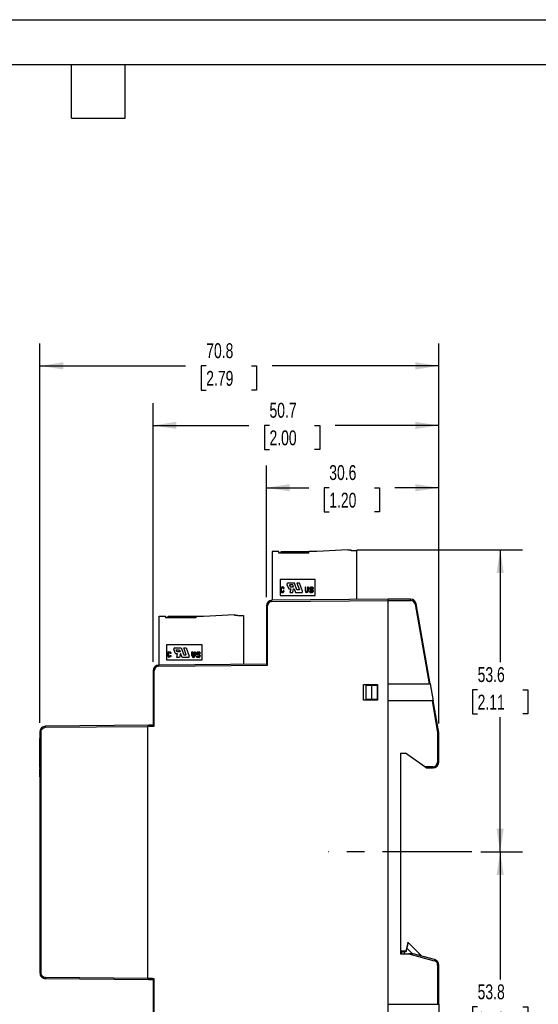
# Model space of a CAD drawing. Header units: millimetres. Extents: x 0 to 349, y 0 to 270.
# Tile 3 of 7: x 161 to 253, y 95 to 270. Entities that reach past the tile are written whole.
import ezdxf

# ---------------------------------------------------------------- set-up
doc = ezdxf.new("R2010")
doc.units = ezdxf.units.MM
doc.header["$LTSCALE"] = 1.25
doc.linetypes.add('CENTERX2', pattern=[20.32, 12.7, -2.54, 2.54, -2.54])
doc.layers.add('CENTER', color=40, linetype='CENTERX2')
doc.layers.add('DIMENSIONS', color=140, linetype='Continuous', lineweight=25)
doc.layers.add('TEXT', color=140, linetype='Continuous', lineweight=25)
doc.styles.add('SLDTEXTSTYLE0', font='TXT', dxfattribs={"width": 0.7})
doc.dimstyles.new('SLDDIMSTYLE2', dxfattribs={"dimtxt": 2.69751, "dimasz": 4.1275, "dimexe": 0, "dimexo": 0.0625, "dimgap": 0.674377, "dimtad": 0, "dimtih": 1, "dimtoh": 1, "dimdec": 1, "dimrnd": 1e-09, "dimzin": 12, "dimdsep": 46, "dimtxsty": 'SLDTEXTSTYLE0', "dimsah": 1, "dimcen": 0.09, "dimadec": 0, "dimazin": 3, "dimtfac": 1, "dimtdec": 1, "dimtofl": 0, "dimtmove": 0, "dimatfit": 3, "dimfxl": 0, "dimfrac": 2, "dimtolj": 1, "dimtzin": 12, "dimarcsym": 0})

# ---------------------------------------------------------------- blocks, each defined once
blk = doc.blocks.new('_D_8')
at = {"layer": 'DIMENSIONS'}
for p, q in [((220.5, 175.85), (249.93, 175.85)), ((245.97, 175.85), (245.97, 155.9)), ((241.96, 151.01), (241.05, 151.01)), ((241.05, 151.01), (241.05, 146.72)), ((249.97, 151.01), (250.88, 151.01)), ((250.88, 151.01), (250.88, 146.72)), ((241.05, 146.72), (241.96, 146.72)), ((245.97, 122.25), (245.97, 146.12)), ((250.88, 146.72), (249.97, 146.72)), ((242.52, 122.25), (249.93, 122.25))]:
    blk.add_line(p, q, dxfattribs=at)
for points in [[(245.97, 175.85), (245.33, 171.73), (246.6, 171.73)], [(245.97, 122.25), (246.6, 126.38), (245.33, 126.38)]]:
    blk.add_solid(points, dxfattribs=at)
at = {"layer": 'DIMENSIONS', "char_height": 2.646, "attachment_point": 1, "style": 'SLDTEXTSTYLE0'}
for s, insert in [('53.6', (241.96, 155.02)), ('2.11', (241.96, 150.13))]:
    blk.add_mtext(s, dxfattribs=dict(at, insert=insert))
blk = doc.blocks.new('_D_9')
at = {"layer": 'DIMENSIONS'}
for p, q in [((242.52, 122.25), (249.93, 122.25)), ((245.97, 122.25), (245.97, 99.62)), ((241.96, 94.73), (241.05, 94.73)), ((241.05, 94.73), (241.05, 90.44)), ((249.97, 94.73), (250.88, 94.73)), ((250.88, 94.73), (250.88, 90.44)), ((241.05, 90.44), (241.96, 90.44)), ((245.97, 68.45), (245.97, 89.84)), ((250.88, 90.44), (249.97, 90.44)), ((220.5, 68.45), (249.93, 68.45))]:
    blk.add_line(p, q, dxfattribs=at)
for points in [[(245.97, 122.25), (245.33, 118.12), (246.6, 118.12)], [(245.97, 68.45), (246.6, 72.58), (245.33, 72.58)]]:
    blk.add_solid(points, dxfattribs=at)
at = {"layer": 'DIMENSIONS', "char_height": 2.646, "attachment_point": 1, "style": 'SLDTEXTSTYLE0'}
for s, insert in [('53.8', (241.96, 98.74)), ('2.12', (241.96, 93.85))]:
    blk.add_mtext(s, dxfattribs=dict(at, insert=insert))
blk = doc.blocks.new('_D_10')
at = {"layer": 'DIMENSIONS'}
for p, q in [((204.46, 167.46), (204.46, 190.81)), ((235.06, 145.04), (235.06, 190.81)), ((204.46, 186.84), (211.97, 186.84)), ((215.62, 186.84), (214.72, 186.84)), ((214.72, 186.84), (214.72, 182.55)), ((223.64, 186.84), (224.54, 186.84)), ((224.54, 186.84), (224.54, 182.55)), ((235.06, 186.84), (227.29, 186.84)), ((214.72, 182.55), (215.62, 182.55)), ((224.54, 182.55), (223.64, 182.55))]:
    blk.add_line(p, q, dxfattribs=at)
for points in [[(204.46, 186.84), (208.59, 186.21), (208.59, 187.48)], [(235.06, 186.84), (230.93, 187.48), (230.93, 186.21)]]:
    blk.add_solid(points, dxfattribs=at)
at = {"layer": 'DIMENSIONS', "char_height": 2.646, "attachment_point": 1, "style": 'SLDTEXTSTYLE0'}
for s, insert in [('30.6', (215.62, 190.86)), ('1.20', (215.62, 185.96))]:
    blk.add_mtext(s, dxfattribs=dict(at, insert=insert))
blk = doc.blocks.new('_D_11')
at = {"layer": 'DIMENSIONS'}
for p, q in [((184.36, 155.96), (184.36, 201.87)), ((235.06, 145.04), (235.06, 201.87)), ((184.36, 197.9), (201.36, 197.9)), ((205.01, 197.9), (204.1, 197.9)), ((204.1, 197.9), (204.1, 193.61)), ((213.03, 197.9), (213.93, 197.9)), ((213.93, 197.9), (213.93, 193.61)), ((235.06, 197.9), (216.68, 197.9)), ((204.1, 193.61), (205.01, 193.61)), ((213.93, 193.61), (213.03, 193.61))]:
    blk.add_line(p, q, dxfattribs=at)
for points in [[(184.36, 197.9), (188.49, 197.27), (188.49, 198.54)], [(235.06, 197.9), (230.93, 198.54), (230.93, 197.27)]]:
    blk.add_solid(points, dxfattribs=at)
at = {"layer": 'DIMENSIONS', "char_height": 2.646, "attachment_point": 1, "style": 'SLDTEXTSTYLE0'}
for s, insert in [('50.7', (205.01, 201.91)), ('2.00', (205.01, 197.02))]:
    blk.add_mtext(s, dxfattribs=dict(at, insert=insert))
blk = doc.blocks.new('_D_12')
at = {"layer": 'DIMENSIONS'}
for p, q in [((164.26, 145.12), (164.26, 212.43)), ((235.06, 145.04), (235.06, 212.43)), ((164.26, 208.46), (190.13, 208.46)), ((193.78, 208.46), (192.88, 208.46)), ((192.88, 208.46), (192.88, 204.17)), ((201.8, 208.46), (202.71, 208.46)), ((202.71, 208.46), (202.71, 204.17)), ((235.06, 208.46), (205.46, 208.46)), ((192.88, 204.17), (193.78, 204.17)), ((202.71, 204.17), (201.8, 204.17))]:
    blk.add_line(p, q, dxfattribs=at)
for points in [[(164.26, 208.46), (168.39, 207.83), (168.39, 209.1)], [(235.06, 208.46), (230.93, 209.1), (230.93, 207.83)]]:
    blk.add_solid(points, dxfattribs=at)
at = {"layer": 'DIMENSIONS', "char_height": 2.646, "attachment_point": 1, "style": 'SLDTEXTSTYLE0'}
for s, insert in [('70.8', (193.78, 212.48)), ('2.79', (193.78, 207.58))]:
    blk.add_mtext(s, dxfattribs=dict(at, insert=insert))

msp = doc.modelspace()

# ---------------------------------------------------------------- linework, layer by layer
at = {"color": 7, "linetype": 'Continuous'}
msp.add_line((0, 269.88), (349.25, 269.88), dxfattribs=at)
for p, q in [((205.51, 175.55), (205.51, 166.87)), ((206.66, 175.55), (205.51, 175.55)), ((206.66, 175.25), (206.66, 175.55)), ((212.01, 175.25), (206.66, 175.25)), ((207.11, 175.25), (207.11, 175.55)), ((207.11, 175.55), (212.01, 175.55)), ((212.01, 175.25), (212.01, 175.55)), ((213.41, 175.55), (212.01, 175.55)), ((218.91, 175.85), (213.41, 175.55)), ((218.91, 175.75), (218.91, 175.85)), ((219.51, 175.75), (218.91, 175.75)), ((219.51, 175.65), (219.51, 175.75)), ((220.51, 175.65), (219.51, 175.65)), ((220.51, 167), (220.51, 175.65)), ((206.91, 170.55), (206.91, 167.75)), ((213.11, 170.55), (206.91, 170.55)), ((208.12, 169.69), (208.37, 169.01)), ((209.45, 169.92), (208.28, 169.92)), ((209.14, 169.59), (208.55, 169.59)), ((208.55, 169.59), (208.68, 169.25)), ((209.26, 169.25), (209.14, 169.59)), ((209.88, 168.73), (209.45, 169.92)), ((209.89, 169.92), (210.32, 168.73)), ((210.34, 169.92), (209.89, 169.92)), ((210.87, 168.47), (210.34, 169.92)), ((213.11, 167.75), (213.11, 170.55)), ((206.91, 167.75), (213.11, 167.75)), ((207.06, 169.13), (207.01, 168.93)), ((207.01, 168.93), (207.01, 168.53)), ((207.01, 168.53), (207.04, 168.41)), ((207.04, 168.41), (207.17, 168.28)), ((207.14, 169.21), (207.06, 169.13)), ((207.32, 169.27), (207.14, 169.21)), ((207.16, 168.95), (207.18, 169.03)), ((207.16, 168.56), (207.16, 168.95)), ((207.18, 168.48), (207.16, 168.56)), ((207.17, 168.28), (207.3, 168.24)), ((207.18, 169.03), (207.23, 169.09)), ((207.23, 168.43), (207.18, 168.48)), ((207.23, 169.09), (207.3, 169.11)), ((207.3, 168.4), (207.23, 168.43)), ((207.3, 169.11), (207.38, 169.09)), ((207.38, 168.42), (207.3, 168.4)), ((207.3, 168.24), (207.45, 168.27)), ((207.48, 169.23), (207.32, 169.27)), ((207.38, 169.09), (207.43, 169.04)), ((207.43, 168.47), (207.38, 168.42)), ((207.43, 169.04), (207.46, 168.96)), ((207.46, 168.55), (207.43, 168.47)), ((207.45, 168.27), (207.58, 168.4)), ((207.46, 168.96), (207.46, 168.95)), ((207.46, 168.95), (207.62, 168.95)), ((207.46, 168.56), (207.46, 168.55)), ((207.62, 168.56), (207.46, 168.56)), ((207.58, 169.13), (207.48, 169.23)), ((207.62, 168.96), (207.58, 169.13)), ((207.58, 168.4), (207.62, 168.55)), ((207.62, 168.95), (207.62, 168.96)), ((207.62, 168.55), (207.62, 168.56)), ((208.52, 168.9), (208.8, 168.9)), ((208.8, 168.9), (208.64, 168.25)), ((208.64, 168.25), (209.14, 168.25)), ((208.68, 169.25), (209.26, 169.25)), ((209.14, 168.25), (209.29, 168.9)), ((209.29, 168.9), (209.39, 168.9)), ((209.39, 168.9), (209.63, 168.25)), ((209.63, 168.25), (210.71, 168.25)), ((210.32, 168.73), (209.88, 168.73)), ((211.32, 169.21), (211.32, 168.56)), ((211.48, 169.21), (211.32, 169.21)), ((211.48, 168.56), (211.48, 169.21)), ((211.93, 169.21), (211.78, 169.21)), ((211.78, 169.21), (211.78, 168.56)), ((211.93, 168.56), (211.93, 169.21)), ((212.12, 168.99), (212.12, 168.91)), ((212.13, 168.51), (212.13, 168.42)), ((212.28, 168.51), (212.13, 168.51)), ((212.23, 168.76), (212.59, 168.64)), ((212.28, 168.48), (212.28, 168.51)), ((212.3, 168.25), (212.57, 168.25)), ((212.31, 168.96), (212.31, 168.98)), ((212.63, 169.21), (212.34, 169.21)), ((212.68, 168.76), (212.36, 168.87)), ((212.52, 168.41), (212.36, 168.41)), ((212.42, 169.05), (212.58, 169.05)), ((212.65, 168.54), (212.64, 168.5)), ((212.65, 168.98), (212.65, 168.95)), ((212.65, 168.95), (212.8, 168.95)), ((212.8, 168.95), (212.8, 169.04)), ((212.8, 168.48), (212.81, 168.57)), ((226.11, 167.05), (205.45, 166.87)), ((205.45, 166.67), (205.45, 166.87)), ((205.45, 166.67), (226.11, 166.85)), ((230.06, 167.05), (226.11, 167.05)), ((226.11, 152.05), (226.11, 166.85)), ((226.11, 166.85), (230.06, 166.85)), ((230.06, 166.85), (230.06, 167.05)), ((230.85, 166.19), (231.04, 166.23)), ((230.85, 166.19), (233.34, 152.05)), ((233.54, 152.05), (231.04, 166.23)), ((193.31, 164.05), (198.81, 164.35)), ((198.81, 164.35), (198.81, 164.25)), ((198.81, 164.25), (199.41, 164.25)), ((199.41, 164.25), (199.41, 164.15)), ((204.66, 165.87), (204.46, 165.87)), ((204.46, 165.87), (204.46, 155.54)), ((204.66, 155.34), (204.66, 165.87)), ((185.41, 155.37), (185.41, 164.05)), ((185.41, 164.05), (186.56, 164.05)), ((186.56, 164.05), (186.56, 163.75)), ((191.91, 163.75), (186.56, 163.75)), ((187.01, 163.75), (187.01, 164.05)), ((187.01, 164.05), (191.91, 164.05)), ((191.91, 164.05), (191.91, 163.75)), ((191.91, 164.05), (193.31, 164.05)), ((199.41, 164.15), (200.41, 164.15)), ((200.41, 164.15), (200.41, 155.5)), ((186.81, 159.05), (193.01, 159.05)), ((186.81, 156.25), (186.81, 159.05)), ((193.01, 159.05), (193.01, 156.25)), ((186.91, 157.43), (186.96, 157.63)), ((186.91, 157.03), (186.91, 157.43)), ((186.96, 157.63), (187.04, 157.71)), ((187.04, 157.71), (187.22, 157.77)), ((187.08, 157.53), (187.06, 157.45)), ((187.06, 157.45), (187.06, 157.06)), ((187.13, 157.59), (187.08, 157.53)), ((187.2, 157.61), (187.13, 157.59)), ((187.28, 157.59), (187.2, 157.61)), ((187.22, 157.77), (187.38, 157.73)), ((187.33, 157.54), (187.28, 157.59)), ((187.36, 157.46), (187.33, 157.54)), ((187.36, 157.45), (187.36, 157.46)), ((187.52, 157.45), (187.36, 157.45)), ((187.38, 157.73), (187.48, 157.63)), ((187.48, 157.63), (187.52, 157.46)), ((187.52, 157.46), (187.52, 157.45)), ((188.27, 157.51), (188.02, 158.19)), ((188.18, 158.42), (189.35, 158.42)), ((188.7, 157.4), (188.42, 157.4)), ((188.45, 158.09), (189.04, 158.09)), ((188.58, 157.75), (188.45, 158.09)), ((188.54, 156.75), (188.7, 157.4)), ((189.16, 157.75), (188.58, 157.75)), ((189.04, 158.09), (189.16, 157.75)), ((189.19, 157.4), (189.04, 156.75)), ((189.29, 157.4), (189.19, 157.4)), ((189.53, 156.75), (189.29, 157.4)), ((189.35, 158.42), (189.78, 157.23)), ((189.78, 157.23), (190.22, 157.23)), ((190.22, 157.23), (189.79, 158.42)), ((189.79, 158.42), (190.24, 158.42)), ((190.24, 158.42), (190.77, 156.97)), ((191.22, 157.06), (191.22, 157.71)), ((191.22, 157.71), (191.38, 157.71)), ((191.38, 157.71), (191.38, 157.06)), ((191.68, 157.06), (191.68, 157.71)), ((191.68, 157.71), (191.83, 157.71)), ((191.83, 157.71), (191.83, 157.06)), ((192.02, 157.41), (192.02, 157.49)), ((192.49, 157.14), (192.13, 157.26)), ((192.21, 157.48), (192.21, 157.46)), ((192.24, 157.71), (192.53, 157.71)), ((192.26, 157.37), (192.58, 157.26)), ((192.48, 157.55), (192.32, 157.55)), ((192.55, 157.45), (192.55, 157.48)), ((192.7, 157.45), (192.55, 157.45)), ((192.7, 157.54), (192.7, 157.45)), ((204.46, 155.54), (185.35, 155.37)), ((193.01, 156.25), (186.81, 156.25)), ((186.94, 156.91), (186.91, 157.03)), ((187.07, 156.78), (186.94, 156.91)), ((187.06, 157.06), (187.08, 156.98)), ((187.2, 156.74), (187.07, 156.78)), ((187.08, 156.98), (187.13, 156.93)), ((187.13, 156.93), (187.2, 156.9)), ((187.2, 156.9), (187.28, 156.92)), ((187.35, 156.77), (187.2, 156.74)), ((187.28, 156.92), (187.33, 156.97)), ((187.33, 156.97), (187.36, 157.05)), ((187.48, 156.9), (187.35, 156.77)), ((187.36, 157.05), (187.36, 157.06)), ((187.36, 157.06), (187.52, 157.06)), ((187.52, 157.05), (187.48, 156.9)), ((187.52, 157.06), (187.52, 157.05)), ((189.04, 156.75), (188.54, 156.75)), ((190.61, 156.75), (189.53, 156.75)), ((192.03, 156.92), (192.03, 157.01)), ((192.03, 157.01), (192.18, 157.01)), ((192.18, 157.01), (192.18, 156.98)), ((192.47, 156.75), (192.2, 156.75)), ((192.26, 156.91), (192.42, 156.91)), ((192.54, 157), (192.55, 157.04)), ((192.71, 157.07), (192.7, 156.98)), ((184.36, 154.37), (184.36, 144.7)), ((184.56, 154.37), (184.36, 154.37)), ((184.56, 144.55), (184.56, 154.37)), ((185.35, 155.17), (185.35, 155.37)), ((185.35, 155.17), (204.66, 155.34)), ((226.11, 149.05), (226.11, 152.05)), ((226.11, 152.05), (233.34, 152.05)), ((233.54, 152.05), (234.07, 149.05)), ((221.71, 151.95), (224.21, 151.95)), ((221.71, 149.15), (221.71, 151.95)), ((222.16, 149.3), (222.16, 151.8)), ((222.16, 151.8), (223.11, 151.8)), ((223.11, 151.8), (223.11, 149.3)), ((223.11, 151.8), (224.11, 151.8)), ((224.11, 151.8), (224.11, 149.3)), ((224.21, 151.95), (224.21, 149.15)), ((224.21, 149.15), (221.71, 149.15)), ((223.11, 149.3), (222.16, 149.3)), ((224.11, 149.3), (223.11, 149.3)), ((226.11, 95.25), (226.11, 149.05)), ((233.87, 149.05), (226.11, 149.05)), ((233.87, 149.05), (234.86, 143.44)), ((235.06, 143.45), (234.07, 149.05)), ((164.26, 143.54), (164.26, 100.77)), ((164.46, 100.77), (164.46, 143.54)), ((183.61, 144.7), (165.25, 144.54)), ((165.25, 144.34), (183.36, 144.49)), ((183.36, 144.49), (183.36, 99.81)), ((184.36, 144.7), (183.61, 144.7)), ((234.86, 143.44), (234.86, 138.15)), ((235.06, 138.15), (235.06, 143.45)), ((164.26, 142.34), (164.16, 142.34)), ((164.16, 142.34), (164.16, 140.97)), ((164.16, 140.97), (164.26, 140.97)), ((164.16, 140.97), (164.16, 140.82)), ((164.26, 140.82), (164.16, 140.82)), ((164.16, 140.82), (164.16, 140.63)), ((164.26, 140.63), (164.16, 140.63)), ((164.16, 140.63), (164.16, 140.36)), ((164.26, 140.36), (164.16, 140.36)), ((164.16, 140.36), (164.16, 138.62)), ((228.26, 139.75), (228.26, 104.15)), ((228.26, 139.75), (229.16, 139.75)), ((232.59, 137.35), (229.16, 139.75)), ((164.16, 138.62), (164.16, 137.85)), ((164.26, 138.62), (164.16, 138.62)), ((234.86, 138.15), (235.06, 138.15)), ((164.26, 137.85), (164.16, 137.85)), ((164.16, 137.85), (164.16, 137.29)), ((164.26, 137.29), (164.16, 137.29)), ((164.16, 137.29), (164.16, 137.19)), ((164.16, 137.19), (164.26, 137.19)), ((164.16, 136.97), (164.16, 136.55)), ((164.26, 136.97), (164.16, 136.97)), ((164.26, 136.55), (164.16, 136.55)), ((164.16, 136.55), (164.16, 136)), ((234.06, 137.35), (232.59, 137.35)), ((232.87, 137.15), (234.06, 137.15)), ((234.06, 137.35), (234.06, 137.15)), ((164.26, 136), (164.16, 136)), ((164.16, 136), (164.16, 135.58)), ((164.26, 135.58), (164.16, 135.58)), ((229.36, 105.15), (229.26, 104.65)), ((229.3, 104.6), (229.41, 105.14)), ((229.36, 105.15), (229.41, 105.14)), ((229.41, 105.14), (230.4, 104.15)), ((229.62, 105.99), (229.63, 106.02)), ((231.58, 104.21), (229.66, 106.14)), ((228.26, 104.15), (229.74, 104.15)), ((228.46, 104.6), (228.46, 104.15)), ((228.46, 104.6), (228.96, 104.6)), ((228.96, 104.65), (228.51, 104.65)), ((228.96, 104.65), (228.96, 104.6)), ((229.26, 104.65), (228.96, 104.65)), ((228.96, 104.6), (229.3, 104.6)), ((228.96, 104.15), (228.96, 104.6)), ((229.74, 104.15), (234.27, 102.94)), ((234.32, 103.13), (230.51, 104.15)), ((232.06, 103.74), (231.58, 104.21)), ((231.93, 103.79), (231.96, 103.76)), ((234.32, 103.13), (234.27, 102.94)), ((235.06, 102.17), (234.86, 102.17)), ((234.86, 102.17), (234.86, 95.25)), ((235.06, 95.25), (235.06, 102.17)), ((183.36, 99.81), (165.25, 99.97)), ((165.25, 99.77), (183.61, 99.61)), ((183.61, 99.61), (184.36, 99.6)), ((184.36, 99.6), (184.36, 89.93)), ((184.56, 89.93), (184.56, 99.75)), ((226.11, 92.25), (226.11, 95.25)), ((226.11, 95.25), (234.86, 95.25)), ((234.86, 95.25), (235.06, 95.25)), ((235.06, 95.25), (235.06, 92.25))]:
    msp.add_line(p, q)
for centre, radius, start, end in [((208.28, 169.75), 0.167, 90, 200), ((208.52, 169.07), 0.166, 200, 270), ((210.71, 168.42), 0.165, 270, 20), ((211.63, 168.56), 0.306, 180, 0), ((211.63, 168.56), 0.149, 180, 0), ((212.34, 168.99), 0.215, 90, 180), ((212.28, 168.91), 0.152, 180, 252.1712), ((212.3, 168.42), 0.169, 180.0029, 270.0508), ((212.36, 168.48), 0.0737, 180, 270), ((212.41, 168.95), 0.103, 89.4346, 164.4346), ((212.38, 168.94), 0.0738, 164.4346, 250.5071), ((212.52, 168.54), 0.125, 270, 345), ((212.57, 168.49), 0.235, 270.0508, 359.2364), ((212.58, 168.98), 0.0698, 359.4346, 89.4346), ((212.56, 168.56), 0.0861, 345, 72.1712), ((212.63, 169.04), 0.17, 0.0029, 90), ((212.62, 168.58), 0.19, 359.2364, 70.5071), ((205.46, 165.87), 1, 90.5, 180), ((205.46, 165.87), 0.8, 90.5, 180), ((230.06, 166.05), 1, 10, 90), ((230.06, 166.05), 0.8, 10, 90), ((188.18, 158.25), 0.167, 90, 200), ((188.42, 157.57), 0.166, 200, 270), ((192.24, 157.49), 0.215, 90, 180), ((192.18, 157.41), 0.152, 180, 252.1712), ((192.31, 157.45), 0.103, 89.4346, 164.4346), ((192.28, 157.44), 0.0738, 164.4346, 250.5071), ((192.48, 157.48), 0.0698, 359.4346, 89.4346), ((192.53, 157.54), 0.17, 0.0029, 90), ((192.52, 157.08), 0.19, 359.2364, 70.5071), ((190.61, 156.92), 0.165, 270, 20), ((191.53, 157.06), 0.306, 180, 0), ((191.53, 157.06), 0.149, 180, 0), ((192.2, 156.92), 0.169, 180.0029, 270.0508), ((192.26, 156.98), 0.0737, 180, 270), ((192.42, 157.04), 0.125, 270, 345), ((192.47, 156.99), 0.235, 270.0508, 359.2364), ((192.46, 157.06), 0.0861, 345, 72.1712), ((185.36, 154.37), 1, 90.5, 180), ((185.36, 154.37), 0.8, 90.5, 180), ((234.06, 138.15), 0.8, 270, 0), ((234.06, 138.15), 1, 270, 0), ((228.51, 104.6), 0.05, 90, 180), ((234.06, 102.17), 1, 0, 75), ((234.06, 102.17), 0.8, 0, 75)]:
    msp.add_arc(centre, radius, start, end)
for points, knots in [([(226.11, 166.85), (226.11, 166.9), (226.11, 166.95), (226.11, 167.03), (226.11, 167.05), (226.11, 167.05)], [0, 0, 0, 0, 0.5, 0.5, 1, 1, 1, 1]), ([(204.66, 155.34), (204.61, 155.39), (204.56, 155.44), (204.48, 155.52), (204.46, 155.54), (204.46, 155.54)], [0, 0, 0, 0, 0.5, 0.5, 1, 1, 1, 1]), ([(233.34, 152.05), (233.39, 152.05), (233.44, 152.05), (233.52, 152.05), (233.54, 152.05), (233.54, 152.05)], [0, 0, 0, 0, 0.5, 0.5, 1, 1, 1, 1]), ([(234.07, 149.05), (234.07, 149.05), (234.05, 149.05), (233.97, 149.05), (233.92, 149.05), (233.87, 149.05)], [0, 0, 0, 0, 0.5, 0.5, 1, 1, 1, 1]), ([(165.25, 144.54), (164.99, 144.53), (164.73, 144.42), (164.46, 144.15), (164.38, 144.04), (164.28, 143.8), (164.26, 143.67), (164.26, 143.54)], [0, 0, 0, 0, 0.5, 0.5, 0.75, 0.75, 1, 1, 1, 1]), ([(164.46, 143.54), (164.41, 143.54), (164.35, 143.54), (164.28, 143.54), (164.26, 143.54), (164.26, 143.54)], [0, 0, 0, 0, 0.5, 0.5, 1, 1, 1, 1]), ([(164.46, 143.54), (164.46, 143.63), (164.47, 143.73), (164.55, 143.93), (164.61, 144.02), (164.77, 144.18), (164.86, 144.24), (165.06, 144.32), (165.16, 144.33), (165.25, 144.34)], [0, 0, 0, 0, 0.25, 0.25, 0.5, 0.5, 0.75, 0.75, 1, 1, 1, 1]), ([(165.25, 144.34), (165.25, 144.39), (165.25, 144.44), (165.25, 144.51), (165.25, 144.54), (165.25, 144.54)], [0, 0, 0, 0, 0.5, 0.5, 1, 1, 1, 1]), ([(183.61, 144.52), (183.61, 144.56), (183.61, 144.61), (183.61, 144.68), (183.61, 144.7), (183.61, 144.7)], [0, 0, 0, 0, 0.5, 0.5, 1, 1, 1, 1]), ([(184.36, 144.7), (184.36, 144.7), (184.36, 144.7), (184.37, 144.69), (184.39, 144.67), (184.41, 144.65), (184.44, 144.63), (184.47, 144.6), (184.51, 144.57), (184.54, 144.56), (184.55, 144.56), (184.56, 144.55)], [0, 0, 0, 0, 0.102972, 0.213475, 0.334194, 0.467197, 0.55496, 0.746806, 0.859089, 0.942527, 1, 1, 1, 1]), ([(234.86, 143.44), (234.91, 143.44), (234.96, 143.44), (235.04, 143.45), (235.06, 143.45), (235.06, 143.45)], [0, 0, 0, 0, 0.5, 0.5, 1, 1, 1, 1]), ([(232.59, 137.35), (232.65, 137.31), (232.73, 137.25), (232.82, 137.19), (232.84, 137.18), (232.87, 137.16), (232.87, 137.15), (232.87, 137.15)], [0, 0, 0, 0, 0.5, 0.5, 0.75, 0.75, 1, 1, 1, 1]), ([(229.57, 106.11), (229.57, 106.11), (229.57, 106.09), (229.55, 106), (229.53, 105.92), (229.49, 105.74), (229.47, 105.62), (229.42, 105.38), (229.39, 105.26), (229.36, 105.15)], [0, 0, 0, 0, 0.25, 0.25, 0.5, 0.5, 0.75, 0.75, 1, 1, 1, 1]), ([(229.41, 105.14), (229.45, 105.27), (229.51, 105.52), (229.57, 105.8), (229.61, 105.95), (229.62, 105.99), (229.62, 105.99)], [0, 0, 0, 0, 0.393651, 0.772386, 0.958093, 1, 1, 1, 1]), ([(229.57, 106.11), (229.58, 106.13), (229.59, 106.15), (229.62, 106.16), (229.64, 106.15), (229.66, 106.14)], [0, 0, 0, 0, 0.5, 0.5, 1, 1, 1, 1]), ([(229.63, 106.02), (229.63, 106.04), (229.64, 106.08), (229.65, 106.13), (229.66, 106.13), (229.66, 106.14)], [0, 0, 0, 0, 0.18243, 0.596726, 1, 1, 1, 1]), ([(229.26, 104.65), (229.26, 104.65), (229.26, 104.65), (229.28, 104.63), (229.29, 104.61), (229.3, 104.6)], [0, 0, 0, 0, 0.5, 0.5, 1, 1, 1, 1]), ([(230.51, 104.15), (230.51, 104.15), (230.49, 104.15), (230.42, 104.15), (230.36, 104.15), (230.13, 104.15), (229.92, 104.15), (229.74, 104.15)], [0, 0, 0, 0, 0.25, 0.25, 0.5, 0.5, 1, 1, 1, 1]), ([(231.94, 103.77), (231.91, 103.81), (231.81, 103.97), (231.68, 104.11), (231.58, 104.21)], [0, 0, 0, 0, 0.255444, 1, 1, 1, 1]), ([(164.26, 100.77), (164.26, 100.64), (164.28, 100.51), (164.38, 100.27), (164.46, 100.16), (164.73, 99.88), (164.99, 99.77), (165.25, 99.77)], [0, 0, 0, 0, 0.25, 0.25, 0.5, 0.5, 1, 1, 1, 1]), ([(164.46, 100.77), (164.41, 100.77), (164.35, 100.77), (164.28, 100.77), (164.26, 100.77), (164.26, 100.77)], [0, 0, 0, 0, 0.5, 0.5, 1, 1, 1, 1]), ([(165.25, 99.97), (165.16, 99.97), (165.06, 99.99), (164.86, 100.07), (164.77, 100.13), (164.61, 100.28), (164.55, 100.38), (164.47, 100.57), (164.46, 100.68), (164.46, 100.77)], [0, 0, 0, 0, 0.25, 0.25, 0.5, 0.5, 0.75, 0.75, 1, 1, 1, 1]), ([(165.25, 99.97), (165.25, 99.92), (165.25, 99.86), (165.25, 99.79), (165.25, 99.77), (165.25, 99.77)], [0, 0, 0, 0, 0.5, 0.5, 1, 1, 1, 1]), ([(183.61, 99.61), (183.61, 99.61), (183.61, 99.63), (183.61, 99.69), (183.61, 99.74), (183.61, 99.79)], [0, 0, 0, 0, 0.5, 0.5, 1, 1, 1, 1]), ([(184.56, 99.75), (184.55, 99.75), (184.54, 99.75), (184.52, 99.74), (184.49, 99.72), (184.46, 99.7), (184.44, 99.67), (184.41, 99.65), (184.38, 99.63), (184.36, 99.61), (184.36, 99.6), (184.36, 99.6)], [0, 0, 0, 0, 0.049768, 0.120634, 0.214899, 0.304597, 0.476389, 0.533327, 0.709634, 0.86339, 1, 1, 1, 1])]:
    msp.add_open_spline(points, degree=3, knots=knots)
for points in [[(183.61, 144.52), (183.44, 144.51), (183.36, 144.5), (183.36, 144.49)], [(183.61, 144.52), (183.81, 144.53), (184.13, 144.54), (184.56, 144.55)], [(184.36, 144.7), (184.36, 144.7), (184.36, 144.7), (184.36, 144.7)], [(183.36, 99.81), (183.36, 99.8), (183.44, 99.8), (183.61, 99.79)], [(184.56, 99.75), (184.13, 99.76), (183.81, 99.78), (183.61, 99.79)]]:
    msp.add_open_spline(points, degree=3)
at = {"layer": 'CENTER'}
for p, q in [((240.94, 122.25), (215.49, 122.25)), ((228.96, 104.65), (228.96, 104.74))]:
    msp.add_line(p, q, dxfattribs=at)
at = {"layer": 'TEXT'}
for p, q in [((7.94, 261.94), (341.31, 261.94)), ((169.86, 252.41), (169.86, 261.94)), ((179.39, 252.41), (179.39, 261.94)), ((169.86, 252.41), (179.39, 252.41))]:
    msp.add_line(p, q, dxfattribs=at)

# ---------------------------------------------------------------- dimensions: what is measured, and where the dimension line sits
at = {"layer": 'DIMENSIONS'}
for base, p2, picture, middle in [((164.26, 208.46), (164.26, 143.54), '_D_12', (197.79, 208.46)), ((184.36, 197.9), (184.36, 154.37), '_D_11', (209.02, 197.9)), ((204.46, 186.84), (204.46, 165.87), '_D_10', (219.63, 186.84))]:
    dim = msp.add_linear_dim(base=base, p1=(235.06, 143.45), p2=p2, dimstyle='SLDDIMSTYLE2', dxfattribs=at)
    dim.commit()
    dim.dimension.update_dxf_attribs({"geometry": picture, "text_midpoint": middle, "dimtype": 160})
for p1, picture, middle in [((218.91, 175.85), '_D_8', (245.97, 151.01)), ((218.91, 68.45), '_D_9', (245.97, 94.73))]:
    dim = msp.add_linear_dim(base=(245.97, 122.25), p1=p1, p2=(240.94, 122.25), angle=90, dimstyle='SLDDIMSTYLE2', dxfattribs=at)
    dim.commit()
    dim.dimension.update_dxf_attribs({"geometry": picture, "text_midpoint": middle, "dimtype": 160})

doc.saveas('drawing.dxf')
